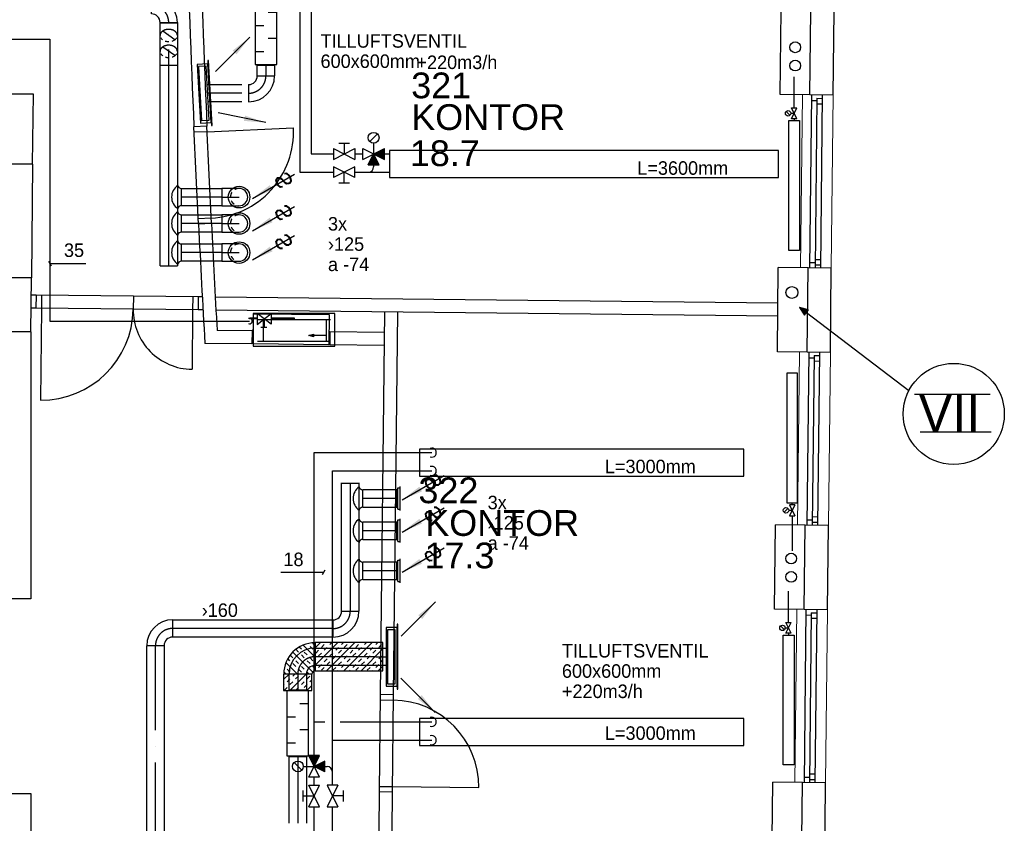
# Model space of a CAD drawing. Header units: millimetres. Extents: x 0 to 83130, y 0 to 57204.
# Tile 46 of 67: x 55836 to 64947, y 16218 to 23652. Entities that reach past the tile are written whole.
import ezdxf
from ezdxf.enums import TextEntityAlignment as Align

# ---------------------------------------------------------------- set-up
doc = ezdxf.new("R2010")
doc.units = ezdxf.units.MM
doc.header["$LTSCALE"] = 100
doc.header["$MEASUREMENT"] = 0
doc.header["$PDMODE"] = 1
for name, pattern in [('2V-CENT', [23, 20, -1.5, 0, -1.5]), ('V-GOMD', [0.8, 0.4, -0.4]), ('V-KU', [2, 1, 1]), ('V-KV', [2, 1, 1]), ('V-V', [2, 1, 1])]:
    doc.linetypes.add(name, pattern=pattern)
doc.layers.get('0').update_dxf_attribs({"linetype": 'CONTINUOUS'})
for name, color, linetype in [('20603A200D001$0$832 Rominfo', 7, 'CONTINUOUS'), ('20603A200D001$0$A12-HEL1', 251, 'CONTINUOUS'), ('20603A200D001$0$A12-HEL3', 251, 'CONTINUOUS'), ('20603A200D001$0$A12-HEL4', 251, 'CONTINUOUS'), ('20603A200D001$0$A23-HEL1', 251, 'CONTINUOUS'), ('20603A200D001$0$A24-HEL1', 251, 'CONTINUOUS'), ('20603A200D001$0$A24-HEL2', 251, 'CONTINUOUS'), ('V060-', 3, 'CONTINUOUS'), ('V061-', 1, 'CONTINUOUS'), ('V070-', 3, 'CONTINUOUS'), ('V071-', 1, 'CONTINUOUS'), ('V080', 1, 'CONTINUOUS'), ('V080-', 3, 'CONTINUOUS'), ('V081', 1, 'CONTINUOUS'), ('V090-', 2, 'CONTINUOUS'), ('V091', 1, 'CONTINUOUS'), ('V100-', 6, 'CONTINUOUS'), ('V110', 1, 'CONTINUOUS'), ('V110-', 6, 'CONTINUOUS'), ('V111', 1, 'CONTINUOUS'), ('V111-', 1, 'CONTINUOUS'), ('xref', 7, 'CONTINUOUS')]:
    doc.layers.add(name, color=color, linetype=linetype)
doc.styles.add('20603A200D001$0$Arial', font='arial.ttf', dxfattribs={"height": 238.125})
doc.styles.add('FISO', font='fiso')
doc.styles.add('ISO', font='ISO')
doc.styles.add('SIMPLEX', font='SIMPLEX')

# ---------------------------------------------------------------- blocks, each defined once
blk = doc.blocks.new('VUN')
at = {"color": 0}
blk.add_circle((0, 0), 0.5, dxfattribs=at)
blk = doc.blocks.new('CIRC_P', base_point=(16254, 22587))
blk.add_circle((16254, 22587), 0.5)
blk = doc.blocks.new('CBOJ90_NB', base_point=(86107.402, 31352.24))
at = {"color": 0, "linetype": 'ByBlock'}
blk.add_line((86106.402, 31352.24), (86107.402, 31352.24), dxfattribs=at)
blk = doc.blocks.new('V420', base_point=(455, 404.5))
blk.add_line((455, 404.5), (464, 404.5))
blk.add_solid([(455, 404.5), (459, 405), (459, 404)])
blk = doc.blocks.new('V422', base_point=(16230, 22585))
blk.add_blockref('V420', (16230, 22585))
at = {"style": 'SIMPLEX'}
blk.add_text('s', height=4, rotation=90, dxfattribs=at).set_placement((16238, 22585), align=Align.CENTER)
blk = doc.blocks.new('CBOJ90_PB', base_point=(86107, 31352))
at = {"color": 0, "linetype": 'ByBlock'}
blk.add_arc((86106, 31353), 1, 270, 360, dxfattribs=at)
blk = doc.blocks.new('KBOJ90_PB', base_point=(86107, 31352))
at = {"color": 0, "linetype": 'ByBlock'}
for p, q in [((86106.5, 31353), (86107.5, 31353)), ((86106, 31352.5), (86106, 31351.5))]:
    blk.add_line(p, q, dxfattribs=at)
for radius in [1.5, 0.5]:
    blk.add_arc((86106, 31353), radius, 270, 360, dxfattribs=at)
blk = doc.blocks.new('3BOJ90_PB', base_point=(86107, 31352))
for p in [(86107, 31353), (86106, 31352)]:
    blk.add_point(p)
at = {"color": 1, "linetype": '2V-CENT'}
blk.add_blockref('CBOJ90_PB', (86107, 31352), dxfattribs=at)
at = {"color": 0, "linetype": 'ByBlock'}
blk.add_blockref('KBOJ90_PB', (86107, 31352), dxfattribs=at)
at = {"style": 'ISO', "flags": 3}
blk.add_attdef('0', (86107, 31352), '', height=1, dxfattribs=at)
blk = doc.blocks.new('LD_P')
for p, q in [((-0.5, 0.5), (-0.5, -0.5)), ((0.5, 0.5), (-0.5, 0.5)), ((0.5, -0.5), (0.5, 0.5)), ((-0.5, -0.5), (0.5, -0.5))]:
    blk.add_line(p, q)
at = {"color": 1}
for p, q in [((-0.3, 0.5), (-0.3, 0.1)), ((0.1, 0.5), (0.1, 0.1)), ((-0.1, -0.5), (-0.1, -0.1)), ((0.3, -0.5), (0.3, -0.1))]:
    blk.add_line(p, q, dxfattribs=at)
blk = doc.blocks.new('C3A', base_point=(16246, 22590.5))
at = {"color": 0, "linetype": 'ByBlock'}
blk.add_line((16247, 22590.5), (16246, 22590.5), dxfattribs=at)
blk = doc.blocks.new('K3A', base_point=(16246, 22590.5))
at = {"color": 0, "linetype": 'ByBlock'}
for p, q in [((16246, 22591), (16247, 22591)), ((16247, 22591), (16247, 22590)), ((16247, 22590), (16246, 22590))]:
    blk.add_line(p, q, dxfattribs=at)
blk = doc.blocks.new('33A', base_point=(16246, 22590.5))
blk.add_point((16247, 22590.5))
at = {"color": 0, "linetype": 'ByBlock'}
blk.add_blockref('K3A', (16246, 22590.5), dxfattribs=at)
at = {"color": 1, "linetype": '2V-CENT'}
blk.add_blockref('C3A', (16246, 22590.5), dxfattribs=at)
at = {"style": 'SIMPLEX', "flags": 3}
blk.add_attdef('0', (16246, 22590.5), '', height=1, dxfattribs=at)
blk = doc.blocks.new('V421', base_point=(455.5, 404.5))
at = {"rotation": 180}
blk.add_blockref('V420', (464.5, 404.5), dxfattribs=at)
blk = doc.blocks.new('K1A', base_point=(16237, 22591.5))
at = {"color": 0, "linetype": 'ByBlock'}
blk.add_line((16237, 22592), (16237, 22591), dxfattribs=at)
blk = doc.blocks.new('21A', base_point=(16237, 22591.5))
blk.add_point((16237, 22591.5))
at = {"color": 0, "linetype": 'ByBlock'}
blk.add_blockref('K1A', (16237, 22591.5), dxfattribs=at)
at = {"style": 'SIMPLEX', "flags": 3}
blk.add_attdef('0', (16237, 22591.5), '', height=1, dxfattribs=at)
blk = doc.blocks.new('VAGG_P', base_point=(16250.5, 22586.5))
for p, q in [((16250, 22587.5), (16251, 22587.5)), ((16250, 22587.5), (16250, 22586.5)), ((16251, 22587.5), (16251, 22586.5))]:
    blk.add_line(p, q)
at = {"color": 6}
blk.add_line((16249.95, 22586.5), (16251.05, 22586.5), dxfattribs=at)
blk = doc.blocks.new('FLCG45', base_point=(6, 3))
at = {"color": 1, "linetype": 'V-GOMD'}
blk.add_line((5.756, 2.654), (6.244, 3.346), dxfattribs=at)
blk = doc.blocks.new('A504')
at = {"color": 0}
for p, q in [((-378.8, -15.3), (375.3, -15.3)), ((-378.8, -317), (-378.8, -15.3)), ((-338.6, -72.7), (335, -72.7)), ((-298.4, -72.7), (-298.4, -273.9)), ((-6.1, -73.1), (-6.1, -59.1)), ((-6.1, -59.1), (211.2, -59.1)), ((-1.8, -72.7), (-1.8, -64.7)), ((-1.8, -64.7), (211.2, -64.7)), ((339.2, -115.3), (208.5, -14.7)), ((211.2, -115), (338.4, -14.3)), ((211.2, -17.1), (211.2, -115)), ((275.8, -67.5), (275.8, -145.8)), ((284.8, -72.7), (284.8, -273.9)), ((338.4, -59.1), (406.9, -59.1)), ((338.4, -64.7), (408.9, -64.7)), ((339.2, -14.7), (339.2, -115.3)), ((375.3, -15.3), (375.3, -317)), ((250.3, -145.8), (305.1, -145.8)), ((-303.7, -218.5), (-137.3, -218.5)), ((-137.3, -218.5), (-180.4, -204.6)), ((-180.4, -204.6), (-180.4, -229.7)), ((-180.4, -229.7), (-137.3, -218.5)), ((375.3, -317), (-378.8, -317)), ((-338.6, -273.9), (335, -273.9))]:
    blk.add_line(p, q, dxfattribs=at)
blk = doc.blocks.new('*X127')
at = {"color": 0}
for p, q in [((2210, 47022.9), (2227.4, 47040.3)), ((2210, 46916.8), (2317.4, 47024.2)), ((2227.4, 46987.2), (2253.9, 47013.8)), ((2229.7, 46777.4), (2413.6, 46961.3)), ((2280.4, 46934.2), (2306.9, 46960.7)), ((2306.9, 46907.7), (2333.5, 46934.2)), ((2333.5, 46987.2), (2353.2, 47007)), ((2360, 46960.7), (2385.2, 46985.9)), ((2413, 46907.7), (2438.6, 46933.3)), ((2227.4, 46881.2), (2253.9, 46907.7)), ((2253.9, 46854.7), (2280.4, 46881.2)), ((2360, 46854.7), (2386.5, 46881.2)), ((2366.2, 46754.8), (2477.7, 46866.3)), ((2386.5, 46828.1), (2413, 46854.7)), ((2439.5, 46881.2), (2460, 46901.7)), ((2210, 46810.7), (2227.4, 46828.1)), ((2260.2, 46754.8), (2280.4, 46775.1)), ((2306.9, 46801.6), (2333.5, 46828.1)), ((2333.5, 46775.1), (2360, 46801.6)), ((2439.5, 46775.1), (2466, 46801.6)), ((2472.3, 46754.8), (2492.6, 46775.1))]:
    blk.add_line(p, q, dxfattribs=at)
blk = doc.blocks.new('*X163')
at = {"color": 0}
for p, q in [((58569.5, 17681.1), (58778.9, 17890.4)), ((58569.5, 17840.2), (58619.8, 17890.4)), ((58628, 17845.6), (58654.5, 17872.1)), ((58676.6, 17629), (58938, 17890.4)), ((58707.5, 17872.1), (58725.8, 17890.4)), ((58813.6, 17872.1), (58831.9, 17890.4)), ((58835.7, 17629), (59097.1, 17890.4)), ((58840.1, 17845.6), (58866.6, 17872.1)), ((58946.2, 17845.6), (58972.7, 17872.1)), ((59025.7, 17872.1), (59044, 17890.4)), ((59131.8, 17872.1), (59150.1, 17890.4)), ((59158.3, 17845.6), (59184.8, 17872.1)), ((58575, 17792.6), (58601.5, 17819.1)), ((58601.5, 17766.1), (58628, 17792.6)), ((58654.5, 17819.1), (58681, 17845.6)), ((58707.5, 17766.1), (58734.1, 17792.6)), ((58734.1, 17739.5), (58760.6, 17766.1)), ((58760.6, 17819.1), (58787.1, 17845.6)), ((58787.1, 17792.6), (58813.6, 17819.1)), ((58840.1, 17739.5), (58866.6, 17766.1)), ((58893.2, 17792.6), (58919.7, 17819.1)), ((58919.7, 17766.1), (58946.2, 17792.6)), ((58972.7, 17819.1), (58999.2, 17845.6)), ((58994.8, 17629), (59197.8, 17832)), ((59025.7, 17766.1), (59052.3, 17792.6)), ((59052.3, 17739.5), (59078.8, 17766.1)), ((59078.8, 17819.1), (59105.3, 17845.6)), ((59105.3, 17792.6), (59131.8, 17819.1)), ((59158.3, 17739.5), (59184.8, 17766.1)), ((58569.5, 17734.1), (58575, 17739.5)), ((58601.5, 17660), (58628, 17686.5)), ((58654.5, 17713), (58681, 17739.5)), ((58681, 17686.5), (58707.5, 17713)), ((58787.1, 17686.5), (58813.6, 17713)), ((58813.6, 17660), (58840.1, 17686.5)), ((58866.6, 17713), (58893.2, 17739.5)), ((58919.7, 17660), (58946.2, 17686.5)), ((58972.7, 17713), (58999.2, 17739.5)), ((58999.2, 17686.5), (59025.7, 17713)), ((59105.3, 17686.5), (59131.8, 17713)), ((59131.8, 17660), (59158.3, 17686.5)), ((59184.8, 17713), (59197.8, 17726)), ((58278.5, 17549.2), (58328.4, 17599)), ((58335.5, 17447.1), (58487.5, 17599)), ((58362.8, 17580.4), (58381.4, 17599)), ((58570.5, 17629), (58575, 17633.5)), ((58628, 17633.5), (58654.5, 17660)), ((58734.1, 17633.5), (58760.6, 17660)), ((58782.6, 17629), (58787.1, 17633.5)), ((58888.7, 17629), (58893.2, 17633.5)), ((58946.2, 17633.5), (58972.7, 17660)), ((59052.3, 17633.5), (59078.8, 17660)), ((59100.8, 17629), (59105.3, 17633.5)), ((59153.9, 17629), (59197.8, 17672.9)), ((58278.5, 17496.1), (58283.3, 17500.9)), ((58309.8, 17527.4), (58336.3, 17553.9)), ((58336.3, 17500.9), (58362.8, 17527.4)), ((58389.3, 17553.9), (58415.9, 17580.4)), ((58442.4, 17500.9), (58468.9, 17527.4)), ((58468.9, 17474.4), (58495.4, 17500.9)), ((58495.4, 17553.9), (58521.9, 17580.4)), ((58521.9, 17527.4), (58539.5, 17545)), ((58283.3, 17447.9), (58309.8, 17474.4)), ((58389.3, 17447.9), (58415.9, 17474.4)), ((58441.6, 17447.1), (58442.4, 17447.9)), ((58494.6, 17447.1), (58539.5, 17492))]:
    blk.add_line(p, q, dxfattribs=at)
blk = doc.blocks.new('20603A200D001')
at = {"layer": '20603A200D001$0$A12-HEL1', "color": 7, "linetype": 'Continuous', "lineweight": 0}
for points in [[(78547.7, 20625.6), (78530.2, 19025.7)], [(78832.6, 20622.5), (78815.2, 19022.6)], [(78521.7, 18245.8), (78504.3, 16645.9)], [(78806.7, 18242.6), (78789.2, 16642.7)], [(78495.7, 15865.9), (78478.3, 14266)], [(78780.7, 15862.8), (78763.3, 14262.9)]]:
    blk.add_lwpolyline(points, dxfattribs=at)
at = {"layer": '20603A200D001$0$A12-HEL3', "color": 7}
for points in [[(78342.7, 20627.9), (78351.2, 21407.8)], [(78617.7, 20624.9), (78342.7, 20627.9)], [(71425.2, 19983.5), (71413.8, 18933.5)], [(78316.7, 18248), (78325.2, 19027.9)], [(78600.2, 19024.9), (78325.2, 19027.9)], [(78591.7, 18245), (78316.7, 18248)], [(78290.8, 15868.1), (78299.3, 16648.1)], [(78574.3, 16645.1), (78299.3, 16648.1)], [(78565.7, 15865.1), (78290.8, 15868.1)], [(78264.8, 13488.3), (78273.3, 14268.2)], [(78548.3, 14265.2), (78273.3, 14268.2)]]:
    blk.add_lwpolyline(points, dxfattribs=at)
at = {"layer": '20603A200D001$0$A12-HEL4', "color": 7}
for points in [[(78617.7, 20624.9), (78626.2, 21404.8)], [(78832.6, 20622.5), (78841.2, 21402.5)], [(71432.3, 20633), (65647, 20633.5)], [(71425.2, 19983.5), (71432.3, 20633)], [(78832.6, 20622.5), (78617.7, 20624.9)], [(71425.2, 19983.5), (70975.2, 19983.5)], [(78591.7, 18245), (78600.2, 19024.9)], [(78815.2, 19022.6), (78600.2, 19024.9)], [(78806.7, 18242.6), (78815.2, 19022.6)], [(71413.8, 18933.5), (70963.8, 18933.5)], [(71408.3, 18433.5), (71413.8, 18933.5)], [(71408.3, 18433.5), (70410.7, 18433.5)], [(71408.3, 18433.5), (71408.3, 15963.5)], [(78806.7, 18242.6), (78591.7, 18245)], [(78565.7, 15865.1), (78574.3, 16645.1)], [(78789.2, 16642.7), (78574.3, 16645.1)], [(78780.7, 15862.8), (78789.2, 16642.7)], [(71408.3, 15963.5), (71158.3, 15963.5)], [(78780.7, 15862.8), (78565.7, 15865.1)], [(78539.8, 13485.3), (78548.3, 14265.2)], [(78763.3, 14262.9), (78548.3, 14265.2)], [(78754.8, 13482.9), (78763.3, 14262.9)], [(71158.3, 14163.5), (71408.3, 14163.5)], [(71408.3, 14163.5), (71408.3, 11293.5)]]:
    blk.add_lwpolyline(points, dxfattribs=at)
at = {"layer": '20603A200D001$0$A23-HEL1', "color": 7}
for points in [[(78632.7, 20624.7), (78615.2, 19024.8)], [(78682.3, 20594.1), (78665.2, 19024.2)], [(78682.3, 20594.1), (78732.3, 20593.6)], [(78732.6, 20623.6), (78715.2, 19023.7)], [(78632.1, 20574.7), (78682.1, 20574.1)], [(78681.8, 20544.1), (78731.8, 20543.6)], [(78615.7, 19074.8), (78665.8, 19074.2)], [(78665.5, 19054.2), (78715.5, 19053.7)], [(78666.1, 19104.2), (78716.1, 19103.7)], [(78606.7, 18244.8), (78589.3, 16644.9)], [(78706.7, 18243.7), (78689.2, 16643.8)], [(78606.2, 18194.8), (78656.2, 18194.3)], [(78656.4, 18214.3), (78639.2, 16644.4)], [(78655.8, 18164.3), (78705.8, 18163.7)], [(78656.4, 18214.3), (78706.4, 18213.7)], [(78589.8, 16694.9), (78639.8, 16694.4)], [(78639.6, 16674.4), (78689.6, 16673.8)], [(78640.1, 16724.4), (78690.1, 16723.8)], [(78580.7, 15865), (78563.3, 14265.1)], [(78680.7, 15863.9), (78663.3, 14264)], [(78580.2, 15815), (78630.2, 15814.4)], [(78630.4, 15834.4), (78613.3, 14264.5)], [(78629.9, 15784.4), (78679.9, 15783.9)], [(78630.4, 15834.4), (78680.4, 15833.9)], [(78563.8, 14315.1), (78613.8, 14314.5)], [(78614.2, 14344.5), (78664.2, 14344)], [(78613.6, 14294.5), (78663.6, 14294)]]:
    blk.add_lwpolyline(points, dxfattribs=at)
at = {"layer": '20603A200D001$0$A24-HEL1', "color": 7}
for points in [[(72960.2, 19430.4), (72918.4, 20329.4)], [(73080.1, 19436), (73038.3, 20335)], [(73040.6, 20285), (73839.8, 20322.1)], [(73040.6, 20285), (72920.7, 20279.5)], [(73077.7, 19485.9), (72957.9, 19480.3)], [(72957.5, 18757), (71457.6, 18773.3)], [(71507.6, 18772.8), (71506.3, 18652.8)], [(72357.5, 18763.5), (72356.2, 18643.5)], [(72907.5, 18757.5), (72906.2, 18637.5)], [(72956.2, 18637), (71456.3, 18653.3)], [(71506.3, 18652.8), (71497, 17802.8)], [(72906.2, 18637.5), (72900.2, 18087.6)], [(74642.5, 15078.4), (74632.7, 14178.4)], [(74762.5, 15077.1), (74752.7, 14177.1)], [(74642, 15028.4), (74762, 15027.1)], [(74633.3, 14228.4), (74753.3, 14227.1)], [(74753.3, 14227.1), (75553.2, 14218.4)]]:
    blk.add_lwpolyline(points, dxfattribs=at)
blk.add_lwpolyline([(74165.3, 18314.1), (73465.3, 18321.7), (73468.3, 18601.7), (74168.3, 18594.1)], close=True, dxfattribs=at)
for centre, radius, start, end in [((73040.6, 20285), 800, 272.65802, 2.6594), ((71506.3, 18652.8), 850, 269.37511, 359.37492), ((72906.2, 18637.5), 550, 179.37466, 269.37551), ((74753.3, 14227.1), 800, 359.37545, 89.37501)]:
    blk.add_arc(centre, radius, start, end, dxfattribs=at)
at = {"layer": '20603A200D001$0$A24-HEL2', "color": 7}
for points in [[(73038.3, 20335), (72918.4, 20329.8)], [(73080.1, 19436), (72960.2, 19430)], [(71457.6, 18773.3), (71412, 18773.8)], [(71457.6, 18773.3), (71456.3, 18653.3)], [(72957.5, 18757), (72956.2, 18637)], [(72995.1, 18756.6), (72957.5, 18757)], [(78321.6, 18698.5), (73115.4, 18755.2)], [(71456.3, 18653.3), (71410.7, 18653.8)], [(73001.7, 18636.5), (72956.2, 18637)], [(78320.3, 18578.5), (73122, 18635.2)], [(74681.1, 18618.2), (74642.5, 15078.4)], [(74801.1, 18616.9), (74762.5, 15077.1)], [(73456.6, 18441.8), (73132.5, 18445.4)], [(73456.6, 18441.8), (73455.3, 18321.8)], [(74176.6, 18434), (74175.3, 18314)], [(74679.1, 18428.5), (74176.6, 18434)], [(73455.3, 18321.8), (73019.1, 18326.6)], [(74677.8, 18308.5), (74175.3, 18314)], [(74762.5, 15077.1), (74642.5, 15078.4)], [(78273.3, 14268.2), (78273.3, 14268.2)], [(74632.7, 14178.4), (74624.9, 13458.5)], [(74752.7, 14177.1), (74632.7, 14178.4)], [(74752.7, 14177.1), (74744.9, 13457.2)]]:
    blk.add_lwpolyline(points, dxfattribs=at)
for centre, radius, start, end in [((217758.5, 26605.2), 144975.9, 180.95246, 182.480886), ((217810.3, 26606.9), 144907.8, 180.952797, 182.480677), ((218061.8, 26621.1), 145279.6, 182.837201, 183.272988), ((217286.3, 26579.6), 144383.1, 182.835964, 183.22961)]:
    blk.add_arc(centre, radius, start, end, dxfattribs=at)
at = {"layer": '20603A200D001$0$832 Rominfo', "style": '20603A200D001$0$Arial'}
for s, p in [('321', (74928.5, 20594.6)), ('KONTOR', (74928.8, 20301.4)), ('18.7', (74915.7, 19966.9)), ('322', (74995.5, 16848.9)), ('KONTOR', (75058.8, 16546.4)), ('17.3', (75051.2, 16246.3))]:
    blk.add_text(s, height=238.12, dxfattribs=at).set_placement(p)

msp = doc.modelspace()

# ---------------------------------------------------------------- linework, layer by layer
at = {"layer": 'V060-', "linetype": 'Continuous'}
for p, q in [((57135.29, 21375.04, 216), (57135.29, 23626.81, 309.01)), ((57295.29, 23625.9, 308.95), (57295.29, 21375.04, 216)), ((58034.5, 23132.17), (58034.5, 23227.41)), ((58194.5, 23227.41), (58194.5, 23132.17)), ((57570.47, 23052.4), (57892.18, 23052.4)), ((57892.18, 22892.4), (57579.37, 22892.4)), ((57331.41, 22091.19, 216), (57706.98, 22091.19, 216)), ((57706.98, 21931.19, 216), (57331.41, 21931.19, 216)), ((57331.41, 21846.84, 216), (57706.98, 21846.84, 216)), ((57706.98, 21686.84, 216), (57331.41, 21686.84, 216)), ((57331.41, 21577.71, 216), (57706.98, 21577.71, 216)), ((57706.98, 21417.71, 216), (57331.41, 21417.71, 216)), ((58814, 18180), (58814, 19366.73)), ((58974, 19366.73), (58974, 18180)), ((59332.29, 19302.97), (59010.68, 19302.97)), ((59010.68, 19142.97), (59332.29, 19142.97)), ((59332.29, 19005.01), (59010.68, 19005.01)), ((59010.68, 18845.01), (59332.29, 18845.01)), ((59332.29, 18633.96), (59010.68, 18633.96)), ((59010.68, 18473.96), (59332.29, 18473.96)), ((57252.26, 18100.94), (58735.65, 18100.94)), ((57012.26, 14780.69), (57012.26, 17860.94)), ((57172.26, 17860.94), (57172.26, 14780.69)), ((58735.65, 17940.94), (57252.26, 17940.94)), ((58569.5, 17839.01), (59131.26, 17839.01)), ((59131.26, 17839.01), (59239.79, 17839.01)), ((59131.26, 17679.01), (58569.5, 17679.01)), ((59239.79, 17679.01), (59131.26, 17679.01)), ((58329.5, 17452.66), (58329.5, 17599.01)), ((58489.5, 17599.01), (58489.5, 17452.66)), ((58329.5, 16218.41), (58329.5, 16832.66)), ((58489.5, 16832.66), (58489.5, 16218.41))]:
    msp.add_line(p, q, dxfattribs=at)
at = {"layer": 'V060-'}
for p, q in [((57295.29, 23619.38), (57135.29, 23619.38)), ((57135.29, 23230.68), (57295.29, 23230.68)), ((57331.41, 22091.19, 216), (57331.41, 21931.19, 216)), ((57331.41, 21846.84, 216), (57331.41, 21686.84, 216)), ((57331.41, 21577.71, 216), (57331.41, 21417.71, 216)), ((59010.68, 19142.97), (59010.68, 19302.97)), ((59010.68, 18845.01), (59010.68, 19005.01)), ((59010.68, 18473.96), (59010.68, 18633.96))]:
    msp.add_line(p, q, dxfattribs=at)
at = {"layer": 'V060-', "color": 1, "linetype": '2V-CENT'}
for p, q in [((57215.29, 21375.04, 216), (57215.29, 23625.9, 308.95)), ((58114.5, 23227.41), (58114.5, 23132.17)), ((57892.18, 22972.4), (57574.92, 22972.4)), ((57706.98, 22011.19, 216), (57331.41, 22011.19, 216)), ((57706.98, 21766.84, 216), (57331.41, 21766.84, 216)), ((57706.98, 21497.71, 216), (57331.41, 21497.71, 216)), ((58894, 19366.73), (58894, 18180)), ((59332.29, 19222.97), (59010.68, 19222.97)), ((59332.29, 18925.01), (59010.68, 18925.01)), ((59332.29, 18553.96), (59010.68, 18553.96)), ((58735.65, 18020.94), (57252.26, 18020.94)), ((57092.26, 14780.69), (57092.26, 17860.94)), ((59131.26, 17759.01), (58569.5, 17759.01)), ((59131.26, 17759.01), (59239.79, 17759.01)), ((58409.5, 17599.01), (58409.5, 17452.66)), ((58409.5, 16832.66), (58409.5, 16218.41))]:
    msp.add_line(p, q, dxfattribs=at)
at = {"layer": 'V060-', "color": 3, "linetype": 'ByBlock'}
for p, q in [((57706.28, 22090.95, 216), (57706.28, 21930.95, 216)), ((57866.28, 22090.95, 216), (57706.28, 22090.95, 216)), ((57706.28, 21930.95, 216), (57866.28, 21930.95, 216)), ((57706.28, 21846.6, 216), (57706.28, 21686.6, 216)), ((57866.28, 21846.6, 216), (57706.28, 21846.6, 216)), ((57706.28, 21686.6, 216), (57866.28, 21686.6, 216)), ((57866.28, 21577.47, 216), (57706.28, 21577.47, 216)), ((57706.28, 21577.47, 216), (57706.28, 21417.47, 216)), ((57706.28, 21417.47, 216), (57866.28, 21417.47, 216))]:
    msp.add_line(p, q, dxfattribs=at)
at = {"layer": 'V060-', "color": 1, "linetype": 'Continuous'}
for p, q in [((58569.5, 17629.01), (58569.5, 17889.01)), ((58539.5, 17599.01), (58279.5, 17599.01))]:
    msp.add_line(p, q, dxfattribs=at)
at = {"layer": 'V060-', "linetype": 'V-GOMD', "elevation": 270.92}
for points in [[(57295.29, 23505.71, 0.1332562), (57289.72, 23526.26, 0.1067563), (57271.86, 23545.71, 0.0828275), (57246.99, 23557.73, 0.0713517), (57215.29, 23562.28, 0.0713517), (57183.6, 23557.73, 0.0828275), (57158.73, 23545.71, 0.1067563), (57139.62, 23524.9, 0.1552495), (57135.29, 23505.71, 0.1332562)], [(57295.29, 23359.01, 0.1332562), (57289.72, 23379.55, 0.1067563), (57271.86, 23399.01, 0.0828275), (57246.99, 23411.03, 0.0713517), (57215.29, 23415.57, 0.0713517), (57183.6, 23411.03, 0.0828275), (57158.73, 23399.01, 0.1067563), (57139.62, 23378.19, 0.1552495), (57135.29, 23359.01, 0.1332562)]]:
    msp.add_lwpolyline(points, format="xyb", dxfattribs=at)
at = {"layer": 'V060-', "color": 1}
for points in [[(58569.5, 17629.01), (59197.79, 17629.01), (59197.79, 17890.41), (58569.5, 17890.41)], [(58278.52, 17447.06), (58539.5, 17447.06), (58539.5, 17599.01), (58278.52, 17599.01)]]:
    msp.add_lwpolyline(points, close=True, dxfattribs=at)
at = {"layer": 'V060-', "linetype": 'ByBlock'}
for centre, radius, start, end in [((57194.84, 23516.78, 270.92), 62.54, 210.361193, 234.73561), ((57215.29, 23561.89, 270.92), 112.75, 253.67505, 270), ((57223.39, 23534.27, 270.92), 83.97, 286.32495, 305.26439), ((57235.75, 23516.78, 270.92), 62.54, 305.26439, 329.638807), ((57194.84, 23370.07, 270.92), 62.54, 210.361193, 234.73561), ((57235.75, 23370.07, 270.92), 62.54, 305.26439, 329.638807), ((57215.29, 23415.19, 270.92), 112.75, 253.67505, 270), ((57223.39, 23387.56, 270.92), 83.97, 286.32495, 305.26439)]:
    msp.add_arc(centre, radius, start, end, dxfattribs=at)
at = {"layer": 'V060-'}
for centre, radius, start, end in [((57372.3, 22011.19, 216), 130.71, 124.367445, 235.632555), ((57331.9, 22125.12, 216), 33.94, 190.250733, 269.163009), ((57372.3, 21766.84, 216), 130.71, 124.367445, 235.632555), ((57331.9, 21897.25, 216), 33.94, 90.836991, 169.749267), ((57331.9, 21880.78, 216), 33.94, 190.250733, 269.163009), ((57331.9, 21652.91, 216), 33.94, 90.836991, 169.749267), ((57372.3, 21497.71, 216), 130.71, 124.367445, 235.632555), ((57331.9, 21611.64, 216), 33.94, 190.250733, 269.163009), ((57331.9, 21383.77, 216), 33.94, 90.836991, 169.749267), ((59051.56, 19222.97), 130.71, 124.367445, 235.632555), ((59011.17, 19336.9), 33.94, 190.250733, 269.163009), ((59011.17, 19109.03), 33.94, 90.836991, 169.749267), ((59051.56, 18925.01), 130.71, 124.367445, 235.632555), ((59011.17, 19038.95), 33.94, 190.250733, 269.163009), ((59011.17, 18811.08), 33.94, 90.836991, 169.749267), ((59051.56, 18553.96), 130.71, 124.367445, 235.632555), ((59011.17, 18667.89), 33.94, 190.250733, 269.163009), ((59011.17, 18440.02), 33.94, 90.836991, 169.749267)]:
    msp.add_arc(centre, radius, start, end, dxfattribs=at)
at = {"layer": 'V060-', "color": 3, "linetype": 'V-GOMD'}
for centre in [(57866.28, 22010.95, 216), (57866.28, 21766.6, 216), (57866.28, 21497.47, 216)]:
    msp.add_arc(centre, 80, 89.99993, 269.99993, dxfattribs=at)
at = {"layer": 'V060-', "color": 3, "linetype": 'ByBlock'}
for centre in [(57866.28, 22010.95, 216), (57866.28, 21766.6, 216), (57866.28, 21497.47, 216)]:
    msp.add_arc(centre, 80, 269.99993, 449.99993, dxfattribs=at)
at = {"layer": 'V060-', "color": 1, "linetype": 'Continuous'}
for radius in [290, 30]:
    msp.add_arc((58569.5, 17599.01), radius, 90, 180, dxfattribs=at)
at = {"layer": 'V060-', "color": 1, "linetype": '2V-CENT'}
msp.add_arc((58569.5, 17599.01), 160, 90, 180, dxfattribs=at)
at = {"layer": 'V070-'}
for p, q in [((57577.79, 23243.95), (57477.94, 23238.4)), ((57477.94, 23238.4), (57508.09, 22696.23)), ((57584.14, 23273.85), (57576.15, 23273.4)), ((57576.15, 23273.4), (57609.58, 22672.33)), ((57607.94, 22701.79), (57577.79, 23243.95)), ((57617.56, 22672.78), (57584.14, 23273.85)), ((57561.07, 23221.49), (57491.18, 23217.6)), ((57491.18, 23217.6), (57518.94, 22718.37)), ((57588.83, 22722.26), (57561.07, 23221.49)), ((57508.09, 22696.23), (57607.94, 22701.79)), ((57518.94, 22718.37), (57588.83, 22722.26)), ((57609.58, 22672.33), (57617.56, 22672.78)), ((59327.72, 18060.01), (59327.72, 17458.01)), ((59335.72, 18060.01), (59327.72, 18060.01)), ((59335.72, 17458.01), (59335.72, 18060.01)), ((59227.72, 18030.51), (59227.72, 17487.51)), ((59327.72, 18030.51), (59227.72, 18030.51)), ((59239.79, 18009.01), (59239.79, 17509.01)), ((59309.79, 18009.01), (59239.79, 18009.01)), ((59309.79, 17509.01), (59309.79, 18009.01)), ((59327.72, 17487.51), (59327.72, 18030.51)), ((59239.79, 17509.01), (59309.79, 17509.01)), ((59227.72, 17487.51), (59327.72, 17487.51)), ((59327.72, 17458.01), (59335.72, 17458.01))]:
    msp.add_line(p, q, dxfattribs=at)
at = {"layer": 'V080-', "linetype": 'V-KV'}
for p, q in [((55459.77, 23473.23), (56114.61, 23473.23)), ((56114.61, 23473.23), (56114.61, 20863.88)), ((56114.61, 20863.88), (57963.15, 20863.88))]:
    msp.add_line(p, q, dxfattribs=at)
at = {"layer": 'V080-', "color": 1}
msp.add_arc((57963.15, 20863.88), 25, 250.83671, 469.16329, dxfattribs=at)
at = {"layer": 'V081'}
for p, q in [((56102.11, 21418.91), (56127.11, 21375.61)), ((56114.61, 21397.26), (56221.13, 21397.26)), ((56221.13, 21397.26), (56449.62, 21397.26))]:
    msp.add_line(p, q, dxfattribs=at)
at = {"layer": 'V091'}
for p, q in [((64063.4, 20219.47), (63052.4, 20989.22)), ((63134.82, 20966.8), (63052.4, 20989.22)), ((63052.4, 20989.22), (63097.87, 20918.34)), ((63097.87, 20918.34), (63134.82, 20966.8))]:
    msp.add_line(p, q, dxfattribs=at)
at = {"layer": 'V091', "color": 3}
for p, q in [((64116.17, 20188.97), (64817.41, 20188.97)), ((64661.48, 20188.97), (64661.48, 19838.52)), ((64168.47, 19838.52), (64826.12, 19838.52))]:
    msp.add_line(p, q, dxfattribs=at)
at = {"layer": 'V091'}
msp.add_circle((64479.18, 20005.28), 467.71, dxfattribs=at)
msp.add_solid([(63097.87, 20918.34), (63134.82, 20966.8), (63052.4, 20989.22)], dxfattribs=at)
at = {"layer": 'V100-', "linetype": 'V-V'}
for p, q in [((63003.01, 22835.97), (63003.01, 23122.9)), ((63003.01, 22735.97), (63003.01, 22718.21)), ((62983.76, 19163.71), (62983.76, 19181.48)), ((62983.76, 19063.71), (62983.76, 18739.27)), ((62951.1, 18076.26), (62951.1, 18365.66)), ((62951.1, 17976.26), (62951.1, 17958.49))]:
    msp.add_line(p, q, dxfattribs=at)
at = {"layer": 'V100-', "color": 1}
for p, q in [((62963.83, 22768.3), (62928.47, 22803.65)), ((62971.15, 22785.97), (63003.01, 22785.97)), ((63028.01, 22735.97), (62978.01, 22835.97)), ((62978.01, 22735.97), (63028.01, 22835.97)), ((62978.01, 22835.97), (63028.01, 22835.97)), ((63028.01, 22735.97), (62978.01, 22735.97)), ((62958.76, 19163.71), (63008.76, 19063.71)), ((63008.76, 19163.71), (62958.76, 19063.71)), ((63008.76, 19163.71), (62958.76, 19163.71)), ((62944.57, 19131.39), (62909.22, 19096.03)), ((62951.9, 19113.71), (62983.76, 19113.71)), ((62958.76, 19063.71), (63008.76, 19063.71)), ((62911.91, 18008.58), (62876.56, 18043.93)), ((62926.1, 18076.26), (62976.1, 18076.26)), ((62926.1, 17976.26), (62976.1, 18076.26)), ((62976.1, 17976.26), (62926.1, 18076.26)), ((62919.24, 18026.26), (62951.1, 18026.26)), ((62976.1, 17976.26), (62926.1, 17976.26))]:
    msp.add_line(p, q, dxfattribs=at)
for points in [[(62953.01, 22718.21), (63053.01, 22718.21), (63053.01, 21518.21), (62953.01, 21518.21)], [(62933.76, 19181.48), (63033.76, 19181.48), (63033.76, 20381.48), (62933.76, 20381.48)], [(62901.1, 17958.49), (63001.1, 17958.49), (63001.1, 16758.49), (62901.1, 16758.49)]]:
    msp.add_lwpolyline(points, close=True, dxfattribs=at)
for centre in [(62946.15, 22785.97), (62926.9, 19113.71), (62894.24, 18026.26)]:
    msp.add_circle(centre, 25, dxfattribs=at)
at = {"layer": 'V110', "color": 1}
for p, q in [((59076, 22524.54), (59146.71, 22595.25)), ((58788.48, 22509.9), (58888.48, 22509.9)), ((58838.48, 22509.9), (58838.48, 22409.9)), ((59111.36, 22509.9), (59111.36, 22409.9)), ((58738.48, 22459.9), (58738.48, 22359.9)), ((58738.48, 22459.9), (58938.48, 22359.9)), ((58738.48, 22359.9), (58938.48, 22459.9)), ((58938.48, 22459.9), (58938.48, 22359.9)), ((59011.36, 22359.9), (59011.36, 22459.9)), ((59011.36, 22459.9), (59211.36, 22359.9)), ((59011.36, 22359.9), (59211.36, 22459.9)), ((59211.36, 22359.9), (59211.36, 22459.9)), ((59061.36, 22309.9), (59111.36, 22409.9)), ((59161.36, 22309.9), (59111.36, 22409.9)), ((58738.48, 22290.6), (58738.48, 22190.6)), ((58938.48, 22190.6), (58738.48, 22290.6)), ((58938.48, 22290.6), (58738.48, 22190.6)), ((58838.48, 22140.6), (58838.48, 22240.6)), ((58938.48, 22190.6), (58938.48, 22290.6)), ((59061.36, 22309.9), (59161.36, 22309.9)), ((58888.48, 22140.6), (58788.48, 22140.6)), ((58445.99, 16709.15), (58375.28, 16779.86)), ((58510.63, 16644.5), (58610.63, 16844.5)), ((58610.63, 16644.5), (58510.63, 16844.5)), ((58610.63, 16844.5), (58510.63, 16844.5)), ((58660.63, 16794.5), (58560.63, 16744.5)), ((58660.63, 16694.5), (58660.63, 16794.5)), ((58460.63, 16744.5), (58560.63, 16744.5)), ((58660.63, 16694.5), (58560.63, 16744.5)), ((58610.63, 16644.5), (58510.63, 16644.5)), ((58460.63, 16421.62), (58460.63, 16521.62)), ((58510.63, 16371.62), (58610.63, 16571.62)), ((58610.63, 16371.62), (58510.63, 16571.62)), ((58510.63, 16571.62), (58610.63, 16571.62)), ((58779.93, 16571.62), (58679.93, 16371.62)), ((58679.93, 16571.62), (58779.93, 16371.62)), ((58779.93, 16571.62), (58679.93, 16571.62)), ((58829.93, 16521.62), (58829.93, 16421.62)), ((58460.63, 16471.62), (58560.63, 16471.62)), ((58829.93, 16471.62), (58729.93, 16471.62)), ((58510.63, 16371.62), (58610.63, 16371.62)), ((58679.93, 16371.62), (58779.93, 16371.62))]:
    msp.add_line(p, q, dxfattribs=at)
at = {"layer": 'V110'}
for points in [[(59257.51, 22191.83), (62857.51, 22191.83), (62857.51, 22441.83), (59257.51, 22441.83)], [(59536.59, 19428.95), (62536.59, 19428.95), (62536.59, 19678.95), (59536.59, 19678.95)], [(59536.59, 16938.56), (62536.59, 16938.56), (62536.59, 17188.56), (59536.59, 17188.56)]]:
    msp.add_lwpolyline(points, close=True, dxfattribs=at)
at = {"layer": 'V110', "color": 1}
for centre in [(59111.36, 22559.9), (58410.63, 16744.5)]:
    msp.add_circle(centre, 50, dxfattribs=at)
at = {"layer": 'V110'}
for points in [[(59211.36, 22359.9), (59211.36, 22459.9), (59111.36, 22409.9)], [(59061.36, 22309.9), (59161.36, 22309.9), (59111.36, 22409.9)], [(58610.63, 16844.5), (58510.63, 16844.5), (58560.63, 16744.5)], [(58660.63, 16694.5), (58660.63, 16794.5), (58560.63, 16744.5)]]:
    msp.add_solid(points, dxfattribs=at)
at = {"layer": 'V110-', "linetype": 'V-V'}
for p, q in [((58429.3, 34734.92), (58429.3, 22240.6)), ((58534.04, 34692.07), (58534.04, 22409.9)), ((59111.36, 22309.9), (59111.36, 22290.6)), ((58560.63, 16844.5), (58560.63, 19647.02)), ((58729.93, 16571.62), (58729.93, 19477.72)), ((58660.63, 16744.5), (58679.93, 16744.5)), ((58560.63, 16571.62), (58560.63, 16644.5)), ((58560.63, 12157.67), (58560.63, 16371.62)), ((58729.93, 12055.79), (58729.93, 16371.62))]:
    msp.add_line(p, q, dxfattribs=at)
at = {"layer": 'V110-', "linetype": 'V-KU'}
for p, q in [((58534.04, 22409.9), (58738.48, 22409.9)), ((58938.48, 22409.9), (59011.36, 22409.9)), ((59211.36, 22409.9), (59257.51, 22409.9)), ((58429.3, 22240.6), (58738.48, 22240.6)), ((58938.48, 22240.6), (59257.51, 22240.6)), ((58560.63, 19647.02), (59649.93, 19647.02)), ((58729.93, 19477.72), (59649.93, 19477.72)), ((58560.63, 17156.63), (58659.23, 17156.63)), ((58801.88, 17156.63), (59649.19, 17156.63)), ((58729.93, 16987.33), (59649.19, 16987.33)), ((58560.63, 16571.62), (58560.63, 16644.5))]:
    msp.add_line(p, q, dxfattribs=at)
at = {"layer": 'V110-', "linetype": 'V-V'}
for centre, start, end in [((59061.36, 22290.6), 270, 360), ((58679.93, 16694.5), 0, 90)]:
    msp.add_arc(centre, 50, start, end, dxfattribs=at)
at = {"layer": 'V110-', "color": 1}
for centre in [(59649.27, 19647.02), (59649.27, 19477.72), (59649.27, 17156.63), (59649.27, 16987.33)]:
    msp.add_arc(centre, 42.09, 250.974681, 469.025319, dxfattribs=at)
at = {"layer": 'V111-'}
for p, q in [((58480.21, 18537.29), (58251.72, 18537.29)), ((58647.85, 18537.29), (58480.21, 18537.29)), ((58660.35, 18558.94), (58635.35, 18515.64))]:
    msp.add_line(p, q, dxfattribs=at)

# ---------------------------------------------------------------- block references
at = {"layer": 'V060-', "linetype": 'Continuous'}
for name, p, xscale, yscale, zscale, rotation in [('3BOJ90_PB', (57215.29, 23785.9, 308.95), 160.0000000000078, 160.0000000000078, 160.0000000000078, 90), ('33A', (58114.5, 23237.01), 10, 160.0000000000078, 10, 270), ('21A', (57215.56, 21374.13, 216), 160, 160, 160, 90), ('21A', (58894, 19366), 160.0000000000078, 160.0000000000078, 160.0000000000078, 90), ('3BOJ90_PB', (57092.26, 18020.94), 160, 160, 160, 180), ('3BOJ90_PB', (58409.5, 17759.01), 160, 160, 160, 180), ('33A', (58409.5, 17442.66), 10, 160, 10, 90), ('33A', (58409.5, 16842.66), 10, 160, 10, 270)]:
    msp.add_blockref(name, p, dxfattribs=dict(at, xscale=xscale, yscale=yscale, zscale=zscale, rotation=rotation))
at = {"layer": 'V060-'}
for name, p, xscale, yscale, zscale, rotation in [('LD_P', (58114.5, 23537.01), 600, 200, 600, 90), ('FLCG45', (57215.29, 23505.71, 270.92), 160, 160, 160, 90), ('FLCG45', (57215.29, 23359.01, 270.92), 160, 160, 160, 90), ('LD_P', (58409.5, 17142.66), 600, 200, 600, 270)]:
    msp.add_blockref(name, p, dxfattribs=dict(at, xscale=xscale, yscale=yscale, zscale=zscale, rotation=rotation))
at = {"layer": 'V060-', "linetype": 'Continuous', "xscale": 160, "yscale": 160, "zscale": 160}
for p in [(58114.5, 22972.17), (58894.72, 18020)]:
    msp.add_blockref('3BOJ90_PB', p, dxfattribs=at)
at = {"layer": 'V060-', "color": 1, "linetype": '2V-CENT', "xscale": 160, "yscale": 160, "zscale": 160}
for p in [(57866.28, 22010.95, 216), (57866.28, 21766.6, 216), (57866.28, 21497.47, 216)]:
    msp.add_blockref('CBOJ90_NB', p, dxfattribs=at)
at = {"layer": 'V060-', "color": 1}
msp.add_blockref('*X163', (0, 0), dxfattribs=at)
at = {"layer": 'V060-', "color": 1, "rotation": 90}
msp.add_blockref('*X127', (105324.35, 15389.04), dxfattribs=at)
at = {"layer": 'V070-'}
for name, p, xscale, yscale, zscale, rotation in [('V421', (57648.42, 23172.45), 50, 50, 50, 45), ('V421', (57672.12, 22791.14), 50, 50, 50, 348.2387780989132), ('V422', (57989.86, 21999.22, 216), -50, 50, 50, 210), ('V422', (57989.86, 21699.22, 216), -50, 50, 50, 210), ('V422', (57989.86, 21430.08, 216), -50, 50, 50, 210), ('V422', (59373.87, 19210.37), -50, 50, 50, 210), ('VAGG_P', (59355.85, 19222.97), 200, 20, 200, 90), ('V422', (59373.87, 18912.41), -50, 50, 50, 210), ('VAGG_P', (59355.85, 18925.01), 200, 20, 200, 90), ('V422', (59373.87, 18541.35), -50, 50, 50, 210), ('VAGG_P', (59355.85, 18553.96), 200, 20, 200, 90), ('V421', (59366.11, 17949.49), 50, 50, 50, 45), ('V421', (59361.94, 17562.33), 50, 50, 50, 315)]:
    msp.add_blockref(name, p, dxfattribs=dict(at, xscale=xscale, yscale=yscale, zscale=zscale, rotation=rotation))
at = {"layer": 'V070-', "xscale": 200, "yscale": 200, "zscale": 200}
for p in [(57866.28, 22010.95, 216), (57866.28, 21766.6, 216), (57866.28, 21497.47, 216)]:
    msp.add_blockref('CIRC_P', p, dxfattribs=at)
at = {"layer": 'V070-', "linetype": 'Continuous', "xscale": 10, "yscale": 160, "zscale": 10, "rotation": 180}
for p in [(59335.85, 19222.97), (59335.85, 18925.01), (59335.85, 18553.96)]:
    msp.add_blockref('33A', p, dxfattribs=at)
at = {"layer": 'V080', "xscale": -1}
msp.add_blockref('A504', (58372.99, 20949.06), dxfattribs=at)
at = {"layer": 'V090-', "color": 1, "xscale": 110, "yscale": 110, "zscale": 110}
msp.add_blockref('VUN', (62981.44, 21128.56), dxfattribs=at)
at = {"layer": 'V100-', "color": 1, "xscale": 100, "yscale": 100, "zscale": 100}
for p in [(63011.93, 23396.64), (63011.93, 23227.34), (62974.65, 18667.36), (62974.65, 18498.06)]:
    msp.add_blockref('VUN', p, dxfattribs=at)
at = {"layer": 'xref'}
msp.add_blockref('20603A200D001', (-15469.5, 2330.58), dxfattribs=at)

# ---------------------------------------------------------------- texts
at = {"layer": 'V061-', "color": 1, "style": 'FISO'}
for s, p in [('TILLUFTSVENTIL', (58620.02, 23392.95)), ('600x600mm', (58620.02, 23205.45)), ('+220m3/h', (59507.72, 23195.4)), ('›160', (57520.71, 18127.56)), ('TILLUFTSVENTIL', (60853.7, 17752.03)), ('600x600mm', (60853.7, 17564.53)), ('+220m3/h', (60853.7, 17377.03))]:
    msp.add_text(s, height=125, dxfattribs=at).set_placement(p)
at = {"layer": 'V071-', "color": 1, "style": 'FISO'}
for s, p in [('3x', (58688.83, 21701.3)), ('›125', (58688.83, 21513.8)), ('a -74', (58688.83, 21326.3)), ('3x', (60166.31, 19123.4)), ('›125', (60166.31, 18935.9)), ('a -74', (60166.31, 18748.4))]:
    msp.add_text(s, height=125, dxfattribs=at).set_placement(p)
at = {"layer": 'V081', "color": 1, "style": 'FISO'}
msp.add_text('35', height=125, dxfattribs=at).set_placement((56246.13, 21457.26))
at = {"layer": 'V091', "color": 3, "style": 'FISO'}
msp.add_text('VII', height=350, dxfattribs=at).set_placement((64154.37, 19838.98))
at = {"layer": 'V111', "color": 1, "style": 'FISO'}
for s, p in [('L=3600mm', (61551.15, 22217.34)), ('L=3000mm', (61251.17, 19456.65)), ('L=3000mm', (61251.17, 16990.42))]:
    msp.add_text(s, height=125, dxfattribs=at).set_placement(p)
at = {"layer": 'V111-', "color": 1, "style": 'FISO'}
msp.add_text('18', height=125, dxfattribs=at).set_placement((58276.72, 18597.29))

doc.saveas('drawing.dxf')
